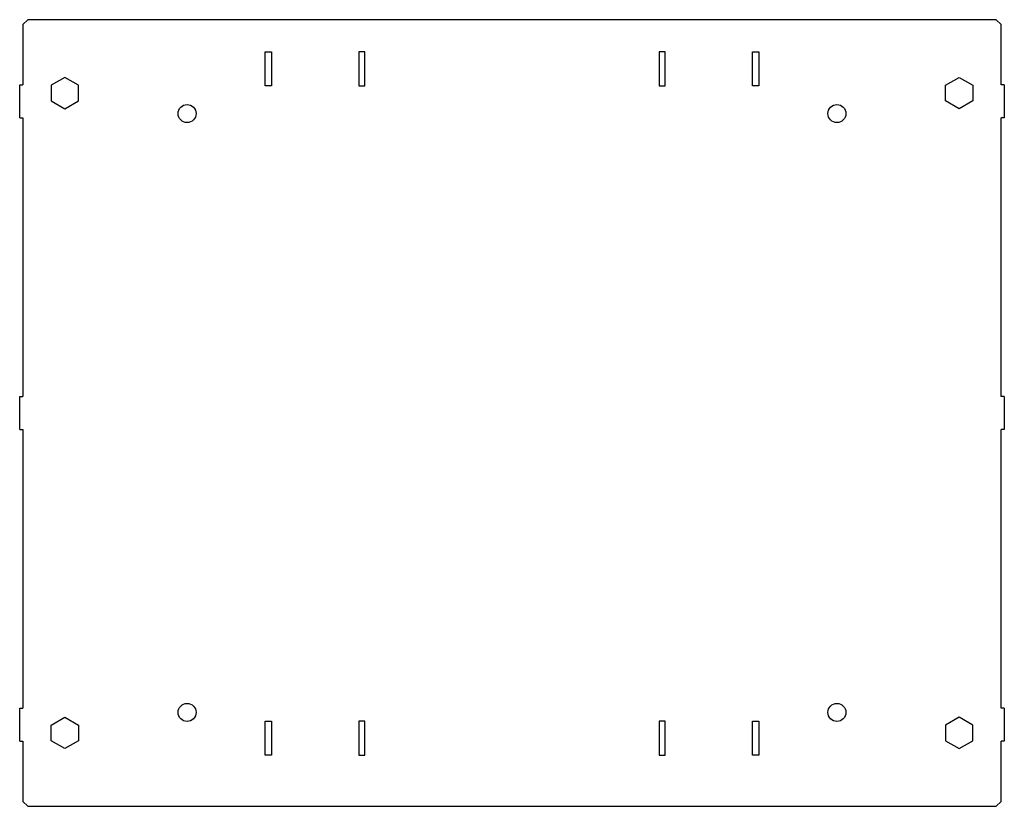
# Model space of a CAD drawing. Header units: millimetres. Extents: x 16 to 616, y 19 to 499.
import ezdxf

# ---------------------------------------------------------------- set-up
doc = ezdxf.new("R2010")
doc.units = ezdxf.units.MM

msp = doc.modelspace()

# ---------------------------------------------------------------- linework, layer by layer
at = {"color": 7, "linetype": 'Continuous', "lineweight": 25}
for p, q in [((21.1, 498.55), (18.1, 495.55)), ((611.1, 498.55), (21.1, 498.55)), ((614.1, 495.55), (611.1, 498.55)), ((18.1, 495.55), (18.1, 458.8)), ((614.1, 458.8), (614.1, 495.55)), ((165.7, 458.15), (165.7, 478.95)), ((165.7, 478.95), (169.5, 478.95)), ((169.5, 478.95), (169.5, 458.15)), ((226.5, 478.95), (222.7, 478.95)), ((222.7, 478.95), (222.7, 458.15)), ((226.5, 458.15), (226.5, 478.95)), ((409.5, 478.95), (405.7, 478.95)), ((405.7, 478.95), (405.7, 458.15)), ((409.5, 458.15), (409.5, 478.95)), ((462.7, 478.95), (466.5, 478.95)), ((462.7, 458.15), (462.7, 478.95)), ((466.5, 478.95), (466.5, 458.15)), ((43.6, 463.32), (35.35, 458.56)), ((51.85, 458.56), (43.6, 463.32)), ((580.35, 458.56), (588.6, 463.32)), ((588.6, 463.32), (596.85, 458.56)), ((16.1, 438.8), (16.1, 458.8)), ((16.1, 458.8), (18.1, 458.8)), ((35.35, 458.56), (35.35, 449.03)), ((51.85, 449.03), (51.85, 458.56)), ((169.5, 458.15), (165.7, 458.15)), ((222.7, 458.15), (226.5, 458.15)), ((405.7, 458.15), (409.5, 458.15)), ((466.5, 458.15), (462.7, 458.15)), ((580.35, 449.03), (580.35, 458.56)), ((596.85, 458.56), (596.85, 449.03)), ((616.1, 458.8), (614.1, 458.8)), ((616.1, 458.8), (616.1, 438.8)), ((35.35, 449.03), (43.6, 444.27)), ((43.6, 444.27), (51.85, 449.03)), ((588.6, 444.27), (580.35, 449.03)), ((596.85, 449.03), (588.6, 444.27)), ((16.1, 438.8), (18.1, 438.8)), ((18.1, 438.8), (18.1, 268.8)), ((616.1, 438.8), (614.1, 438.8)), ((614.1, 268.8), (614.1, 438.8)), ((16.1, 248.8), (16.1, 268.8)), ((16.1, 268.8), (18.1, 268.8)), ((616.1, 268.8), (614.1, 268.8)), ((616.1, 268.8), (616.1, 248.8)), ((16.1, 248.8), (18.1, 248.8)), ((18.1, 248.8), (18.1, 78.8)), ((614.1, 78.8), (614.1, 248.8)), ((616.1, 248.8), (614.1, 248.8)), ((16.1, 58.8), (16.1, 78.8)), ((16.1, 78.8), (18.1, 78.8)), ((616.1, 78.8), (614.1, 78.8)), ((616.1, 78.8), (616.1, 58.8)), ((35.35, 68.56), (43.6, 73.32)), ((43.6, 73.32), (51.85, 68.56)), ((588.6, 73.32), (580.35, 68.56)), ((596.85, 68.56), (588.6, 73.32)), ((35.35, 59.03), (35.35, 68.56)), ((51.85, 68.56), (51.85, 59.03)), ((165.7, 50.15), (165.7, 70.95)), ((165.7, 70.95), (169.5, 70.95)), ((169.5, 70.95), (169.5, 50.15)), ((226.5, 70.95), (222.7, 70.95)), ((222.7, 70.95), (222.7, 50.15)), ((226.5, 50.15), (226.5, 70.95)), ((409.5, 70.95), (405.7, 70.95)), ((405.7, 70.95), (405.7, 50.15)), ((409.5, 50.15), (409.5, 70.95)), ((462.7, 70.95), (466.5, 70.95)), ((462.7, 50.15), (462.7, 70.95)), ((466.5, 70.95), (466.5, 50.15)), ((580.35, 68.56), (580.35, 59.03)), ((596.85, 59.03), (596.85, 68.56)), ((16.1, 58.8), (18.1, 58.8)), ((18.1, 58.8), (18.1, 22.05)), ((43.6, 54.27), (35.35, 59.03)), ((51.85, 59.03), (43.6, 54.27)), ((580.35, 59.03), (588.6, 54.27)), ((588.6, 54.27), (596.85, 59.03)), ((616.1, 58.8), (614.1, 58.8)), ((614.1, 22.05), (614.1, 58.8)), ((169.5, 50.15), (165.7, 50.15)), ((222.7, 50.15), (226.5, 50.15)), ((405.7, 50.15), (409.5, 50.15)), ((466.5, 50.15), (462.7, 50.15)), ((18.1, 22.05), (21.1, 19.05)), ((21.1, 19.05), (611.1, 19.05)), ((611.1, 19.05), (614.1, 22.05))]:
    msp.add_line(p, q, dxfattribs=at)
for centre in [(118.1, 441.3), (514.1, 441.3), (118.1, 76.3), (514.1, 76.3)]:
    msp.add_circle(centre, 5.5, dxfattribs=at)

doc.saveas('drawing.dxf')
